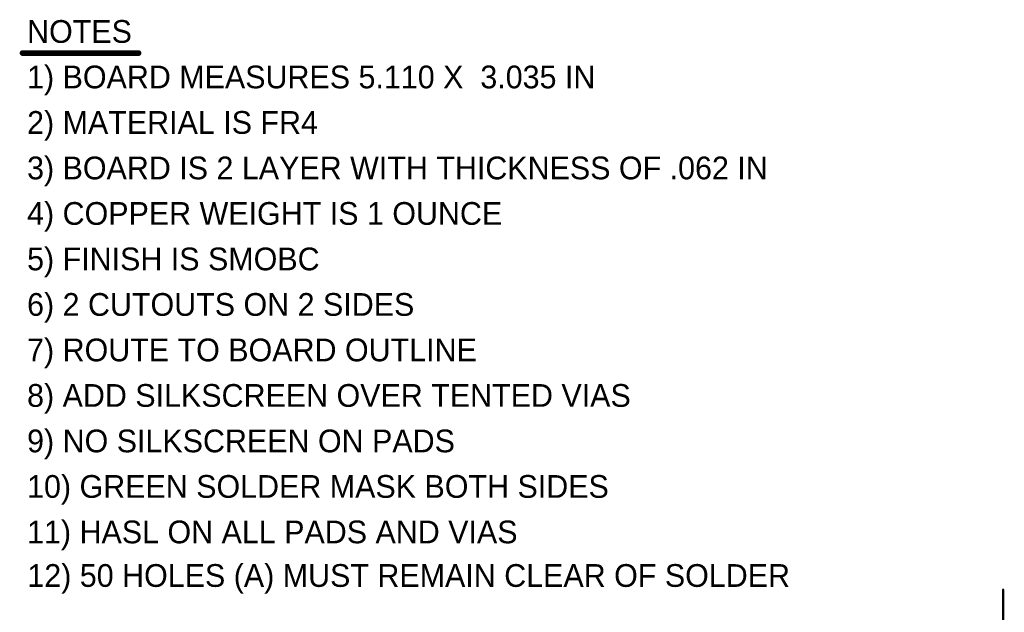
# Model space of a CAD drawing. Extents: x 7.17 to 14.1, y 4 to 11.75.
# Tile 219 of 219: x 7.78 to 12.1, y 9.15 to 11.75. Entities that reach past the tile are written whole.
import ezdxf

# ---------------------------------------------------------------- set-up
doc = ezdxf.new("R2010")
doc.units = 0
doc.layers.add('MECHANICAL5', color=56, linetype='CONTINUOUS')
doc.layers.add('MECHANICAL6', color=56, linetype='CONTINUOUS')

msp = doc.modelspace()

# ---------------------------------------------------------------- linework, layer by layer
at = {"layer": 'MECHANICAL5', "const_width": 0.025}
msp.add_lwpolyline([(7.788699, 11.603929), (8.298699, 11.603929)], dxfattribs=at)
at = {"layer": 'MECHANICAL5', "const_width": 0.0125}
for points in [[(7.782449, 11.603929, 1), (7.794949, 11.603929, 1)], [(8.292449, 11.603929, 1), (8.304949, 11.603929, 1)]]:
    msp.add_lwpolyline(points, format="xyb", close=True, dxfattribs=at)
at = {"layer": 'MECHANICAL6', "const_width": 0.01}
msp.add_lwpolyline([(12.097904, 6.129), (12.097904, 9.245)], dxfattribs=at)
at = {"layer": 'MECHANICAL6', "const_width": 0.005}
msp.add_lwpolyline([(12.095404, 9.245, 1), (12.100404, 9.245, 1)], format="xyb", close=True, dxfattribs=at)

# ---------------------------------------------------------------- texts
at = {"layer": 'MECHANICAL5'}
for s, p in [('NOTES', (7.808699, 11.648929)), ('1) BOARD MEASURES 5.110 X  3.035 IN', (7.808699, 11.448929)), ('2) MATERIAL IS FR4', (7.808699, 11.248929)), ('3) BOARD IS 2 LAYER WITH THICKNESS OF .062 IN', (7.808699, 11.048929)), ('4) COPPER WEIGHT IS 1 OUNCE', (7.808699, 10.848929)), ('5) FINISH IS SMOBC', (7.808699, 10.648929)), ('6) 2 CUTOUTS ON 2 SIDES', (7.808699, 10.448929)), ('7) ROUTE TO BOARD OUTLINE', (7.808699, 10.248929)), ('8) ADD SILKSCREEN OVER TENTED VIAS', (7.808699, 10.048929)), ('9) NO SILKSCREEN ON PADS', (7.808699, 9.848929)), ('10) GREEN SOLDER MASK BOTH SIDES', (7.808699, 9.648929)), ('11) HASL ON ALL PADS AND VIAS', (7.808699, 9.448929)), ('12) 50 HOLES (A) MUST REMAIN CLEAR OF SOLDER', (7.809904, 9.2575))]:
    msp.add_text(s, height=0.1, dxfattribs=at).set_placement(p)

doc.saveas('drawing.dxf')
